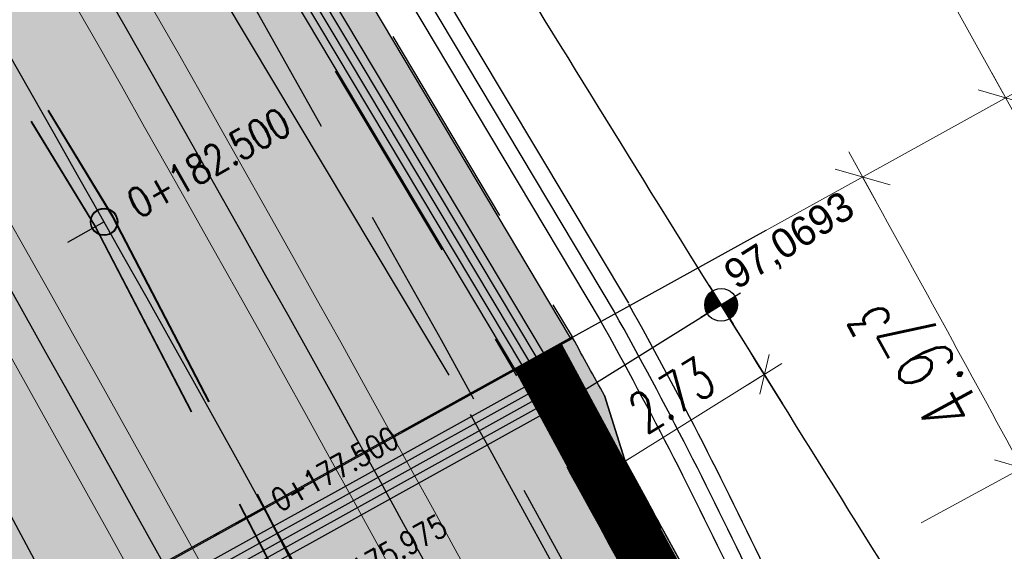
# Model space of a CAD drawing. Header units: metres. Extents: x 3458045 to 3462392, y 5482308 to 5484762.
# Tile 98 of 256: x 3459769.63 to 3459784.65, y 5483562.49 to 5483570.6. Entities that reach past the tile are written whole.
import ezdxf
from ezdxf.enums import TextEntityAlignment as Align

# ---------------------------------------------------------------- set-up
doc = ezdxf.new("R2010")
doc.units = ezdxf.units.M
doc.header["$PDMODE"] = 3
doc.header["$PDSIZE"] = 0.1
for name, pattern in [('AUSGEZOGEN', [2, 1, 1]), ('STRICHPUNKT2', [12.7, 6.35, -3.175, 0, -3.175]), ('VERDECKT2', [4.7625, 3.175, -1.5875])]:
    doc.linetypes.add(name, pattern=pattern)
doc.layers.get('0').update_dxf_attribs({"linetype": 'CONTINUOUS'})
doc.layers.get('DEFPOINTS').update_dxf_attribs({"linetype": 'CONTINUOUS'})
for name, color, linetype in [('SP_ACHSE_8901', 7, 'CONTINUOUS'), ('SP_ACHSE_8911', 7, 'CONTINUOUS'), ('SP_AXIS', 7, 'CONTINUOUS'), ('SP_BAUGRUBE-VERBAU', 210, 'AUSGEZOGEN'), ('SP_Blockfugen', 2, 'STRICHPUNKT2'), ('SP_Entwässerung', 170, 'VERDECKT2'), ('SP_SOLID_Trogsohle_L7+8', 253, 'CONTINUOUS'), ('SP_SOLID_Tunnelsohle_L7+8', 254, 'CONTINUOUS'), ('SP_StadtbahnFluchtweg', 1, 'CONTINUOUS'), ('SP_TrogTunnel-Bautoleranz', 160, 'VERDECKT2'), ('SP_Trogwand_L7+8', 2, 'CONTINUOUS'), ('SP_Tunnelwand-POLYGONAL', 80, 'VERDECKT2'), ('SP_Tunnelwand_L7+8', 2, 'VERDECKT2'), ('SP_Vb_Planung', 10, 'CONTINUOUS'), ('SP_VERM', 1, 'CONTINUOUS'), ('SP_VERM-VA-B44', 150, 'CONTINUOUS'), ('T__AXIS', 3, 'CONTINUOUS')]:
    doc.layers.add(name, color=color, linetype=linetype)
doc.layers.add('SP_HILF', color=6, linetype='CONTINUOUS', plot=False)
doc.styles.add('K_ISOCP', font='k_isocp.shx')
doc.styles.add('SIMPLEX8', font='simplexd.shx', dxfattribs={"width": 0.8})
doc.styles.add('SP_F', font='romans.shx', dxfattribs={"width": 0.7, "bigfont": 'sp_f.shx'})
doc.linetypes.add('EISENBAHN', pattern='A,0.15,[130,ltypeshp.shx,S=0.25,R=0,X=0,Y=0],0.15', length=0.3)
doc.linetypes.add('ZICKZACK', pattern='A,0.00254,-5.08,[131,ltypeshp.shx,S=5.08,R=0,X=-5.08,Y=0],-10.16,[131,ltypeshp.shx,S=5.08,R=180,X=5.08,Y=0],-5.08', length=20.32254)
doc.dimstyles.new('SOFI25$0', dxfattribs={"dimtxt": 2.5, "dimasz": 0.25, "dimexe": 0.9, "dimexo": 0.625, "dimgap": 0.675, "dimtad": 1, "dimdec": 3, "dimrnd": 0.001, "dimzin": 1, "dimdsep": 46, "dimtxsty": 'SP_F', "dimblk1": 'SOF_BEMSTR1', "dimblk2": 'SOF_BEMSTR2', "dimsah": 1, "dimcen": 2.5, "dimse1": 1, "dimse2": 1, "dimclrd": 1, "dimclre": 1, "dimclrt": 1, "dimaunit": 2, "dimadec": 3, "dimazin": 0, "dimtfac": 1, "dimtdec": 3, "dimtmove": 0, "dimatfit": 3, "dimfxl": 1, "dimtolj": 1, "dimtzin": 0, "dimlwd": 0, "dimlwe": 0, "dimarcsym": 0})

# ---------------------------------------------------------------- blocks, each defined once
blk = doc.blocks.new('kmr_i')
at = {"color": 1, "linetype": 'Continuous'}
blk.add_line((0, 0), (0, 1.416438), dxfattribs=at)
at = {"color": 1, "linetype": 'Continuous', "style": 'SIMPLEX8', "width": 0.8}
blk.add_attdef('STATION', text='', height=1, rotation=270.0000584, dxfattribs=at).set_placement((0, -0.50985), align=Align.MIDDLE_LEFT)
blk = doc.blocks.new('SOF_BEMSTR2')
at = {"color": 0, "linetype": 'ByBlock', "lineweight": -2}
for p, q in [((0, -20), (0, 8.5)), ((3.535, 3.535), (-3.535, -3.535)), ((-5, 0), (5, 0))]:
    blk.add_line(p, q, dxfattribs=at)
blk = doc.blocks.new('SOF_BEMSTR1')
at = {"color": 0, "linetype": 'ByBlock', "lineweight": -2}
for p, q in [((0, 20), (0, -8.5)), ((3.535, 3.535), (-3.535, -3.535)), ((-5, 0), (5, 0))]:
    blk.add_line(p, q, dxfattribs=at)
blk = doc.blocks.new('*D104')
at = {"layer": 'DEFPOINTS', "color": 0, "linetype": 'AUSGEZOGEN', "transparency": 16777216}
for p in [(3459780.248, 5483566.38), (3459780.991, 5483565.19), (3459777.932, 5483564.935)]:
    blk.add_point(p, dxfattribs=at)
at = {"layer": 'SP_VERM-VA-B44', "color": 1, "linetype": 'AUSGEZOGEN', "lineweight": 0, "transparency": 16777216}
blk.add_line((3459778.727, 5483563.778), (3459780.938, 5483565.157), dxfattribs=at)
at = {"layer": 'SP_VERM-VA-B44', "color": 1, "linetype": 'AUSGEZOGEN', "lineweight": 0, "transparency": 16777216, "xscale": 0.0625, "yscale": 0.0625, "zscale": 0.0625}
for name, p, rotation in [('SOF_BEMSTR1', (3459780.991, 5483565.19), 31.96214272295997), ('SOF_BEMSTR2', (3459778.674, 5483563.745), 211.96214272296)]:
    blk.add_blockref(name, p, dxfattribs=dict(at, rotation=rotation))
at = {"layer": 'SP_VERM-VA-B44', "color": 1, "linetype": 'AUSGEZOGEN', "transparency": 16777216, "insert": (3459779.578, 5483564.876), "char_height": 0.625, "attachment_point": 5, "rotation": 31.9621, "style": 'SP_F'}
blk.add_mtext('\\A1;\\A1;2.73{\\H.7x;\\S^ ;}', dxfattribs=at)
blk = doc.blocks.new('SOFI-HK', base_point=(0, 0.000969))
at = {"color": 0, "linetype": 'Continuous'}
for p, q in [((0, 0.139982), (0, -0.138069)), ((-0.145258, 0.000969), (0.139135, 0.000969))]:
    blk.add_line(p, q, dxfattribs=at)
at = {"color": 0, "linetype": 'Continuous', "const_width": 0.1}
for points in [[(0, 0.050969, 0.414214), (-0.05, 0.000969)], [(0.05, 0.000969, -0.414214), (0, -0.049031)]]:
    blk.add_lwpolyline(points, format="xyb", dxfattribs=at)
at = {"color": 0, "linetype": 'Continuous'}
blk.add_circle((0, 0.000969), 0.1, dxfattribs=at)

msp = doc.modelspace()

# ---------------------------------------------------------------- hatches: boundary and pattern name
at = {"layer": 'SP_SOLID_Trogsohle_L7+8'}
h = msp.add_hatch(color=256, dxfattribs=at)
h.dxf.hatch_style = 1
edge = h.paths.add_edge_path()
edge.add_line((3459702.4491, 5483672.5808), (3459694.7598, 5483665.8028))
edge.add_arc((3459249.8293, 5483273.6017), 593.1145, 29.9488058, 41.395802, ccw=False)
edge.add_line((3459763.7463, 5483569.6999), (3459768.6709, 5483560.5694))
edge.add_line((3459768.6709, 5483560.5694), (3459778.0346, 5483565.7481))
edge.add_line((3459778.0346, 5483565.7481), (3459772.6293, 5483574.8142))
edge.add_arc((3459249.8466, 5483273.6149), 603.343, 29.9482368, 41.3959476)
at = {"layer": 'SP_SOLID_Tunnelsohle_L7+8'}
h = msp.add_hatch(color=256, dxfattribs=at)
h.dxf.hatch_style = 1
edge = h.paths.add_edge_path()
edge.add_arc((3458857.4544, 5483747.0655), 967.062, 344.1575234, 344.3872259)
edge.add_arc((3459473.9441, 5483574.7903), 326.954, 344.387226, 345.076333)
edge.add_arc((3459597.6475, 5483541.8207), 198.9324, 345.076333, 346.224846)
edge.add_arc((3459650.9358, 5483528.7563), 144.066, 346.224846, 347.832764)
edge.add_arc((3459680.7324, 5483522.3319), 113.5846, 347.832764, 349.90022)
edge.add_arc((3459699.8308, 5483518.93), 94.1856, 349.90022, 352.417547)
edge.add_arc((3459713.0579, 5483517.1693), 80.8418, 352.417547, 355.414439)
edge.add_arc((3459719.6894, 5483516.5932), 74.1855, 355.448462, 356.346692)
edge.add_arc((3459720.9584, 5483516.5061), 72.9136, 356.351432, 375.12014)
edge.add_arc((3459716.6802, 5483515.3015), 77.3579, 15.154925, 18.396868)
edge.add_arc((3459706.2115, 5483511.8197), 88.3904, 18.396868, 21.208821)
edge.add_arc((3459692.0649, 5483506.3301), 103.5648, 21.208821, 23.581379)
edge.add_arc((3459671.7932, 5483497.4815), 125.6835, 23.581379, 25.512141)
edge.add_arc((3459639.9853, 5483482.3016), 160.928, 25.512141, 27.001116)
edge.add_arc((3459718.8773, 5483524.65), 71.4345, 25.465137, 28.775179)
edge.add_arc((3459376.7002, 5483342.4929), 459.0716, 28.144677, 28.653199)
edge.add_arc((3459249.8469, 5483273.6151), 603.4176, 28.6167245, 28.7545471)
edge.add_line((3459778.8562, 5483563.8942), (3459778.5506, 5483564.8679))
edge.add_arc((3459246.486, 5483271.2535), 607.7024, 28.8916589, 28.9859415)
edge.add_line((3459778.0667, 5483565.7431), (3459768.6807, 5483560.5519))
edge.add_arc((3460160.896, 5483776.6646), 447.8142, 208.854995, 208.982431)
edge.add_line((3459769.1624, 5483559.6801), (3459769.8148, 5483558.9069))
edge.add_arc((3459249.8406, 5483273.6102), 593.0999, 28.6168449, 28.7524621, ccw=False)
edge.add_arc((3459440.8442, 5483377.5455), 375.6491, 28.04865, 28.653818, ccw=False)
edge.add_arc((3459582.0854, 5483452.7987), 215.6113, 27.001109, 28.04865, ccw=False)
edge.add_arc((3459639.9853, 5483482.3016), 150.628, 25.512141, 27.001109, ccw=False)
edge.add_arc((3459671.7932, 5483497.4815), 115.3835, 23.581379, 25.512141, ccw=False)
edge.add_arc((3459692.0649, 5483506.3301), 93.2648, 21.20882, 23.581379, ccw=False)
edge.add_arc((3459706.2115, 5483511.8197), 78.0904, 18.3967, 21.20882, ccw=False)
edge.add_arc((3459716.6813, 5483515.3019), 67.0567, 15.1549, 18.3967, ccw=False)
edge.add_arc((3459720.9787, 5483516.5082), 62.5934, -3.878778, 15.117461, ccw=False)
edge.add_arc((3459719.7195, 5483516.591), 63.8553, 355.448275, 356.123471, ccw=False)
edge.add_arc((3459713.1809, 5483517.1562), 70.4182, 352.431338, 355.41208, ccw=False)
edge.add_arc((3459699.8288, 5483518.9303), 83.8876, 349.900073, 352.431338, ccw=False)
edge.add_arc((3459680.7324, 5483522.3319), 103.2847, 347.832763, 349.900073, ccw=False)
edge.add_arc((3459650.9358, 5483528.7563), 133.766, 346.224846, 347.832763, ccw=False)
edge.add_arc((3459597.6475, 5483541.8207), 188.6324, 345.076333, 346.224846, ccw=False)
edge.add_arc((3459473.9441, 5483574.7903), 316.654, 344.387226, 345.076333, ccw=False)
edge.add_arc((3458857.4544, 5483747.0655), 956.762, 344.1575234, 344.3872258, ccw=False)
edge.add_line((3459777.8746, 5483485.8757), (3459768.1652, 5483451.5731))
edge.add_arc((3460235.8213, 5483318.7283), 486.1584, 164.142005, 164.465842)
edge.add_arc((3459925.9207, 5483404.8704), 164.5082, 164.465842, 165.436874)
edge.add_arc((3459863.548, 5483421.0744), 100.065, 165.436874, 167.055656)
edge.add_arc((3459836.6312, 5483427.2611), 72.4464, 167.055656, 169.321948)
edge.add_arc((3459825.5145, 5483429.4052), 61.1249, 169.36621, 170.436557)
edge.add_arc((3459822.8296, 5483429.8673), 58.4005, 170.446005, 171.374328)
edge.add_arc((3459822.827, 5483429.8675), 58.3979, 171.374105, 181.27373)
edge.add_line((3459764.4435, 5483428.5694), (3459763.7283, 5483428.5535))
edge.add_line((3459763.7283, 5483428.5535), (3459765.1423, 5483424.2417))
edge.add_line((3459765.1423, 5483424.2417), (3459773.0292, 5483411.4442))
edge.add_line((3459773.0292, 5483411.4442), (3459778.948, 5483417.0189))
edge.add_line((3459778.948, 5483417.0189), (3459775.6909, 5483420.4769))
edge.add_arc((3459821.7364, 5483429.9486), 47.0096, 170.06678, 191.62372, ccw=False)
edge.add_arc((3459825.0894, 5483429.4811), 50.3931, 169.37086, 170.20087, ccw=False)
edge.add_arc((3459836.6312, 5483427.2611), 62.1464, 167.055656, 169.321948, ccw=False)
edge.add_arc((3459863.548, 5483421.0744), 89.765, 165.436867, 167.055656, ccw=False)
edge.add_arc((3459925.9216, 5483404.8701), 154.2091, 164.465124, 165.436867, ccw=False)
edge.add_arc((3460237.4715, 5483318.2654), 477.5722, 164.141522, 164.465124, ccw=False)
edge.add_line((3459778.0759, 5483448.7679), (3459787.7833, 5483483.0639))

# ---------------------------------------------------------------- linework, layer by layer
at = {"layer": 'SP_ACHSE_8901'}
msp.add_lwpolyline([(3459663.5917, 5483703.287, -0.0763528), (3459773.4733, 5483559.3038, -0.0026415), (3459775.3741, 5483555.7812, -0.0045692), (3459777.2239, 5483552.2315, -0.0064969), (3459778.9947, 5483548.6418, -0.0084247), (3459780.6575, 5483545.0009, -0.0103526), (3459782.1824, 5483541.3003, -0.0122805), (3459783.5383, 5483537.5346, -0.0141346), (3459784.6877, 5483533.7213, -0.0820775), (3459786.8382, 5483512.3056, -0.0039193), (3459786.7627, 5483511.2537, -0.0130302), (3459786.3551, 5483507.4265, -0.0110254), (3459785.7638, 5483503.6231, -0.0090206), (3459785.0205, 5483499.8464, -0.007016), (3459784.1565, 5483496.0954, -0.0050114), (3459783.2025, 5483492.3662, -0.0030068), (3459782.1889, 5483488.6527, -0.0010023), (3459781.1454, 5483484.9475), (3459771.4367, 5483450.6471, 0.0014127)], format="xyb", dxfattribs=at)
at = {"layer": 'SP_ACHSE_8911'}
msp.add_lwpolyline([(3459779.9669, 5483401.3496, -0.1898543), (3459772.019, 5483438.2528, -0.0048267), (3459772.1981, 5483439.2782, -0.0102194), (3459772.7329, 5483441.8661, -0.0072994), (3459773.3582, 5483444.4337, -0.0043796), (3459774.0432, 5483446.9861, -0.0014599), (3459774.758, 5483449.5304), (3459784.8281, 5483485.1076, 0.0010135), (3459785.8599, 5483488.7717, 0.0030406), (3459786.8619, 5483492.4439, 0.0050678), (3459787.8042, 5483496.1319, 0.0070949), (3459788.6565, 5483499.8416, 0.0091222), (3459789.3881, 5483503.5769, 0.0111495), (3459789.9676, 5483507.3387, 0.0096243), (3459790.2818, 5483510.1571, 0.0966281), (3459787.5873, 5483536.6729, 0.005752), (3459787.0914, 5483538.2453, 0.0123927), (3459785.7657, 5483541.9647, 0.0104385), (3459784.2716, 5483545.6199, 0.0084844), (3459782.6402, 5483549.216, 0.0065303), (3459780.9016, 5483552.7616, 0.0045764), (3459779.0846, 5483556.2677, 0.0026224), (3459777.2173, 5483559.7474, 0.0769413), (3459666.0197, 5483705.8087)], format="xyb", dxfattribs=at)
at = {"layer": 'SP_AXIS'}
for points in [[(3459779.9669, 5483401.3496, -0.1898543), (3459772.019, 5483438.2528, -0.0048267), (3459772.1981, 5483439.2782, -0.0102194), (3459772.7329, 5483441.8661, -0.0072994), (3459773.3582, 5483444.4337, -0.0043796), (3459774.0432, 5483446.9861, -0.0014599), (3459774.758, 5483449.5304), (3459784.8281, 5483485.1076, 0.0010135), (3459785.8599, 5483488.7717, 0.0030406), (3459786.8619, 5483492.4439, 0.0050678), (3459787.8042, 5483496.1319, 0.0070949), (3459788.6565, 5483499.8416, 0.0091222), (3459789.3881, 5483503.5769, 0.0111495), (3459789.9676, 5483507.3387, 0.0096243), (3459790.2818, 5483510.1571, 0.0966281), (3459787.5873, 5483536.6729, 0.005752), (3459787.0914, 5483538.2453, 0.0123927), (3459785.7657, 5483541.9647, 0.0104385), (3459784.2716, 5483545.6199, 0.0084844), (3459782.6402, 5483549.216, 0.0065303), (3459780.9016, 5483552.7616, 0.0045764), (3459779.0846, 5483556.2677, 0.0026224), (3459777.2173, 5483559.7474, 0.0769413), (3459666.0197, 5483705.8087)], [(3459663.5917, 5483703.287, -0.0763528), (3459773.4733, 5483559.3038, -0.0026415), (3459775.3741, 5483555.7812, -0.0045692), (3459777.2239, 5483552.2315, -0.0064969), (3459778.9947, 5483548.6418, -0.0084247), (3459780.6575, 5483545.0009, -0.0103526), (3459782.1824, 5483541.3003, -0.0122805), (3459783.5383, 5483537.5346, -0.0141346), (3459784.6877, 5483533.7213, -0.0820775), (3459786.8382, 5483512.3056, -0.0039193), (3459786.7627, 5483511.2537, -0.0130302), (3459786.3551, 5483507.4265, -0.0110254), (3459785.7638, 5483503.6231, -0.0090206), (3459785.0205, 5483499.8464, -0.007016), (3459784.1565, 5483496.0954, -0.0050114), (3459783.2025, 5483492.3662, -0.0030068), (3459782.1889, 5483488.6527, -0.0010023), (3459781.1454, 5483484.9475), (3459771.4367, 5483450.6471, 0.0014127)], [(3459960.261, 5483335.525), (3459897.6578, 5483409.3092, -0.0002745), (3459888.5671, 5483420.0314, -0.0008234), (3459879.5, 5483430.7736, -0.0013723), (3459870.4801, 5483441.5555, -0.0019212), (3459861.5315, 5483452.3965, -0.0024701), (3459852.6785, 5483463.3157, -0.003019), (3459843.9458, 5483474.3314, -0.0035679), (3459835.3591, 5483485.4612, -0.0004406), (3459834.3927, 5483486.7352, -0.0126207), (3459807.8943, 5483523.6332, -0.0004406), (3459806.9957, 5483524.956, -0.0035679), (3459799.1926, 5483536.6485, -0.003019), (3459791.5441, 5483548.4428, -0.0024701), (3459784.0256, 5483560.3204, -0.0019212), (3459776.6117, 5483572.2636, -0.0013723), (3459769.2766, 5483584.2553, -0.0008234), (3459761.9942, 5483596.2792, -0.0002745)]]:
    msp.add_lwpolyline(points, format="xyb", dxfattribs=at)
at = {"layer": 'SP_BAUGRUBE-VERBAU'}
for p, q in [((3459773.7381, 5483574.942), (3459778.9153, 5483566.2731)), ((3459773.3088, 5483574.6857), (3459778.486, 5483566.0168))]:
    msp.add_line(p, q, dxfattribs=at)
at = {"layer": 'SP_BAUGRUBE-VERBAU', "linetype": 'ZICKZACK', "ltscale": 0.2}
msp.add_line((3459773.5235, 5483574.8139), (3459778.7007, 5483566.1449), dxfattribs=at)
at = {"layer": 'SP_BAUGRUBE-VERBAU'}
for points in [[(3459794.9929, 5483515.7122, 0.076316), (3459791.8226, 5483537.9549, 0.005752), (3459791.2958, 5483539.6248, 0.0123927), (3459789.8958, 5483543.5531, 0.0104385), (3459788.3318, 5483547.3793, 0.0084844), (3459786.6383, 5483551.1122, 0.0065303), (3459784.8488, 5483554.7616, 0.0045807), (3459782.9927, 5483558.343, -0.013222), (3459781.1114, 5483561.9897, 0.0174298), (3459778.9228, 5483566.2602, 0.0174298)], [(3459794.4971, 5483516.5735, 0.0733897), (3459791.344, 5483537.81, 0.005752), (3459790.8207, 5483539.469, 0.0123927), (3459789.4291, 5483543.3736, 0.0104385), (3459787.873, 5483547.1805, 0.0084844), (3459786.1866, 5483550.8979, 0.0065303), (3459784.4028, 5483554.5356, 0.0045764), (3459782.5527, 5483558.1055, -0.0132185), (3459780.66, 5483561.7748, 0.0174399), (3459778.486, 5483566.0168, 0.0011854)]]:
    msp.add_lwpolyline(points, format="xyb", dxfattribs=at)
at = {"layer": 'SP_BAUGRUBE-VERBAU', "linetype": 'ZICKZACK', "ltscale": 0.2}
msp.add_lwpolyline([(3459794.7443, 5483515.8551, 0.0758382), (3459791.5833, 5483537.8824, 0.005752), (3459791.0583, 5483539.5469, 0.0123927), (3459789.6624, 5483543.4634, 0.0104385), (3459788.1024, 5483547.2799, 0.0084844), (3459786.4125, 5483551.0051, 0.0065303), (3459784.6258, 5483554.6486, 0.0045785), (3459782.7727, 5483558.2243, -0.0132202), (3459780.8857, 5483561.8822, 0.0174348), (3459778.7044, 5483566.1385, 0.0174348)], format="xyb", dxfattribs=at)
at = {"layer": 'SP_Blockfugen'}
msp.add_line((3459781.0137, 5483567.3844), (3459765.7003, 5483558.915), dxfattribs=at)
at = {"layer": 'SP_Entwässerung'}
for p, q in [((3459750.2445, 5483601.7552), (3459771.0503, 5483567.589)), ((3459750.2512, 5483601.7596), (3459771.0573, 5483567.5929)), ((3459749.9868, 5483601.5862), (3459770.7818, 5483567.4377)), ((3459749.9935, 5483601.5906), (3459770.7888, 5483567.4416)), ((3459771.0503, 5483567.589), (3459784.9047, 5483540.9232)), ((3459771.0573, 5483567.5929), (3459784.9125, 5483540.9257)), ((3459770.7818, 5483567.4377), (3459784.6074, 5483540.8275)), ((3459770.7888, 5483567.4416), (3459784.6151, 5483540.83))]:
    msp.add_line(p, q, dxfattribs=at)
at = {"layer": 'SP_Entwässerung', "linetype": 'Continuous'}
for radius in [0.208, 0.2]:
    msp.add_circle((3459770.9195, 5483567.5153), radius, dxfattribs=at)
at = {"layer": 'SP_HILF'}
msp.add_lwpolyline([(3459702.4491, 5483672.5808), (3459694.7598, 5483665.8028, -0.0499885), (3459763.7463, 5483569.6999), (3459768.6709, 5483560.5694), (3459778.0346, 5483565.7481), (3459772.6293, 5483574.8142, 0.0499916)], format="xyb", close=True, dxfattribs=at)
msp.add_lwpolyline([(3459793.7242, 5483511.8662, 0.0820775), (3459791.3478, 5483535.5252, 0.0141466), (3459790.0846, 5483539.7154, 0.0122701), (3459788.6151, 5483543.7965, 0.0103526), (3459786.9813, 5483547.7613, 0.0084247), (3459785.2219, 5483551.6136, 0.006497), (3459783.3718, 5483555.3642, 0.0144438), (3459781.4908, 5483559.0368, 0.0022188), (3459779.553, 5483562.6209, 0.0006014), (3459778.8562, 5483563.8942), (3459778.5506, 5483564.8679, 0.0004114), (3459778.0667, 5483565.7431), (3459768.6807, 5483560.5519, 0.000556), (3459769.1624, 5483559.6801), (3459769.8148, 5483558.9069, -0.0005917), (3459770.4887, 5483557.6754, -0.0026405), (3459772.3728, 5483554.1836, -0.0045708), (3459774.1945, 5483550.6879, -0.0064969), (3459775.9262, 5483547.1774, -0.0084247), (3459777.5414, 5483543.6408, -0.0103526), (3459779.0127, 5483540.0703, -0.0122708), (3459780.311, 5483536.4646, -0.014146), (3459781.406, 5483532.8325, -0.0830771), (3459783.4287, 5483512.274, -0.0029461)], format="xyb", dxfattribs=at)
at = {"layer": 'SP_StadtbahnFluchtweg'}
for p, q in [((3459770.9869, 5483573.8587), (3459776.1797, 5483565.1757)), ((3459765.3997, 5483570.6368), (3459770.136, 5483561.8453))]:
    msp.add_line(p, q, dxfattribs=at)
at = {"layer": 'SP_StadtbahnFluchtweg', "linetype": 'VERDECKT2'}
msp.add_lwpolyline([(3459776.1649, 5483565.2015, -0.0016155), (3459778.0381, 5483561.7943, -0.0026415), (3459779.9634, 5483558.2263, -0.0045692), (3459781.8571, 5483554.5923, -0.0064969), (3459783.6876, 5483550.8815, -0.0084247), (3459785.4233, 5483547.0812, -0.0103526), (3459787.0302, 5483543.1815, -0.0122805), (3459788.4726, 5483539.1755, -0.0141346), (3459789.7069, 5483535.0808, -0.0820775), (3459792.0276, 5483511.9744, -0.0039193), (3459791.9463, 5483510.841, -0.0130302), (3459791.5097, 5483506.741, -0.0110254), (3459790.8832, 5483502.7112, -0.0090206), (3459790.1037, 5483498.7504, -0.007016), (3459789.207, 5483494.8572, -0.0050114), (3459788.2271, 5483491.027, -0.0030068), (3459787.197, 5483487.2532, -0.0010023), (3459786.1479, 5483483.5279), (3459776.4401, 5483449.2308, 0.0014127)], format="xyb", dxfattribs=at)
at = {"layer": 'SP_TrogTunnel-Bautoleranz'}
msp.add_line((3459771.9995, 5483573.9037), (3459777.1649, 5483565.2547), dxfattribs=at)
msp.add_lwpolyline([(3459776.3855, 5483414.6053, -0.1208338), (3459774.5845, 5483437.8306, -0.0048267), (3459774.7549, 5483438.8062, -0.0102194), (3459775.2678, 5483441.2879, -0.0072994), (3459775.8751, 5483443.7818, -0.0043796), (3459776.5483, 5483446.2902, -0.0014599), (3459777.259, 5483448.8198), (3459787.3299, 5483484.3995, 0.0010135), (3459788.364, 5483488.072, 0.0030406), (3459789.3743, 5483491.7747, 0.0050678), (3459790.3297, 5483495.5138, 0.0070949), (3459791.1985, 5483499.2954, 0.0091222), (3459791.9483, 5483503.1238, 0.0111495), (3459792.5455, 5483507.0002, 0.0096243), (3459792.8708, 5483509.9188, 0.0966281), (3459790.0758, 5483537.4262, 0.005752), (3459789.5618, 5483539.0559, 0.0123927), (3459788.1924, 5483542.898, 0.0104385), (3459786.6572, 5483546.6537, 0.0084844), (3459784.9894, 5483550.3301, 0.0065303), (3459783.2208, 5483553.9367, 0.0045764), (3459781.3819, 5483557.4851, 0.0026224), (3459779.5017, 5483560.9888, 0.0020183), (3459777.1644, 5483565.2555)], format="xyb", dxfattribs=at)
at = {"layer": 'SP_Trogwand_L7+8', "color": 1, "linetype": 'VERDECKT2'}
msp.add_line((3459772.8795, 5483574.4293), (3459778.0567, 5483565.7604), dxfattribs=at)
at = {"layer": 'SP_Trogwand_L7+8'}
for p, q in [((3459772.4503, 5483574.1729), (3459777.6156, 5483565.5239)), ((3459772.021, 5483573.9166), (3459777.1812, 5483565.2761)), ((3459769.6811, 5483560.7568), (3459777.3339, 5483565.0005)), ((3459768.0195, 5483559.2636), (3459778.0128, 5483564.8053))]:
    msp.add_line(p, q, dxfattribs=at)
at = {"layer": 'SP_Trogwand_L7+8', "color": 251}
for p, q in [((3459777.3984, 5483565.4), (3459772.2356, 5483574.0448)), ((3459777.507, 5483565.462), (3459772.343, 5483574.1088)), ((3459777.2898, 5483565.3381), (3459772.1283, 5483573.9807)), ((3459769.5841, 5483560.4171), (3459777.6734, 5483564.9029)), ((3459777.5037, 5483564.9517), (3459769.6328, 5483560.5871)), ((3459777.8431, 5483564.8541), (3459769.5354, 5483560.2472))]:
    msp.add_line(p, q, dxfattribs=at)
at = {"layer": 'SP_Trogwand_L7+8', "color": 1}
for p, q in [((3459777.1812, 5483565.2761), (3459778.0567, 5483565.7604)), ((3459777.6287, 5483565.5008), (3459778.0667, 5483565.7431)), ((3459777.1912, 5483565.2588), (3459777.6287, 5483565.5008))]:
    msp.add_line(p, q, dxfattribs=at)
at = {"layer": 'SP_Trogwand_L7+8'}
msp.add_lwpolyline([(3459778.0128, 5483564.8053, 0.0003294), (3459777.6287, 5483565.5008, 0.0020183)], format="xyb", dxfattribs=at)
at = {"layer": 'SP_Trogwand_L7+8', "color": 251}
for points in [[(3459777.5037, 5483564.9517, 0.0001741), (3459777.3005, 5483565.3193, 0.0003294)], [(3459777.6734, 5483564.9029, 0.0002258), (3459777.4099, 5483565.3798, 0.0020183)], [(3459777.8431, 5483564.8541, 0.0002775), (3459777.5193, 5483565.4403, 0.0003294)]]:
    msp.add_lwpolyline(points, format="xyb", dxfattribs=at)
at = {"layer": 'SP_Tunnelwand-POLYGONAL', "const_width": 0.8}
msp.add_lwpolyline([(3459777.543, 5483565.449), (3459782.3549, 5483556.5488), (3459786.8618, 5483547.2492), (3459790.5441, 5483537.3422)], dxfattribs=at)
at = {"layer": 'SP_Tunnelwand-POLYGONAL'}
for points in [[(3459777.8949, 5483565.6393), (3459782.711, 5483556.7313), (3459787.2301, 5483547.4065), (3459790.919, 5483537.4816)], [(3459777.1912, 5483565.2588), (3459781.9988, 5483556.3664), (3459786.4936, 5483547.0919), (3459790.1691, 5483537.2029)]]:
    msp.add_lwpolyline(points, dxfattribs=at)
at = {"layer": 'SP_Tunnelwand_L7+8'}
msp.add_line((3459778.5506, 5483564.8679), (3459778.8562, 5483563.8942), dxfattribs=at)
for points in [[(3459773.8543, 5483437.9507, -0.0048267), (3459774.0272, 5483438.9405, -0.0102194), (3459774.5464, 5483441.4524, -0.0072994), (3459775.1587, 5483443.9673, -0.0043796), (3459775.8353, 5483446.4883, -0.0014599), (3459776.5472, 5483449.0221), (3459786.6178, 5483484.6011, 0.0010135), (3459787.6513, 5483488.2711, 0.0030406), (3459788.6592, 5483491.9652, 0.0050678), (3459789.6109, 5483495.6897, 0.0070949), (3459790.475, 5483499.4509, 0.0091222), (3459791.2196, 5483503.2528, 0.0111495), (3459791.8118, 5483507.0966, 0.0096243), (3459792.134, 5483509.9866, 0.0966281), (3459789.3676, 5483537.2118, 0.005752), (3459788.8587, 5483538.8251, 0.0123927), (3459787.5017, 5483542.6324, 0.0104385), (3459785.9782, 5483546.3594, 0.0084844), (3459784.3208, 5483550.013, 0.0065303), (3459782.5607, 5483553.6022, 0.0045764), (3459780.7281, 5483557.1386, 0.0026224), (3459778.8515, 5483560.6355, 0.0769413), (3459667.3099, 5483707.1486), (3459482.1353, 5483885.4597, 0.0146052)], [(3459778.0667, 5483565.7431, -0.0004114), (3459778.5506, 5483564.8679, -0.0026415)], [(3459775.7568, 5483416.7607, -0.1092003), (3459774.6091, 5483437.8265, -0.0048267), (3459774.7795, 5483438.8016, -0.0102194), (3459775.2922, 5483441.2823, -0.0072994), (3459775.8993, 5483443.7755, -0.0043796), (3459776.5724, 5483446.2835, -0.0014599), (3459777.2831, 5483448.813), (3459787.3539, 5483484.3927, 0.0010135), (3459788.3881, 5483488.0653, 0.0030406), (3459789.3985, 5483491.7683, 0.0050678), (3459790.354, 5483495.5078, 0.0070949), (3459791.223, 5483499.2902, 0.0091222), (3459791.9729, 5483503.1195, 0.0111495), (3459792.5703, 5483506.997, 0.0096243), (3459792.8957, 5483509.9165, 0.0966281), (3459790.0998, 5483537.4334, 0.005752), (3459789.5855, 5483539.0637, 0.0123927), (3459788.2157, 5483542.907, 0.0104385), (3459786.6802, 5483546.6636, 0.0084844), (3459785.012, 5483550.3409, 0.0065303), (3459783.2431, 5483553.948, 0.0045764), (3459781.404, 5483557.4968, 0.0026224), (3459779.5237, 5483561.0007, 0.0020142), (3459777.1912, 5483565.2588)], [(3459775.6909, 5483420.4769, -0.0902889), (3459775.3985, 5483437.6966, -0.0048267), (3459775.5662, 5483438.6564, -0.0102194), (3459776.0722, 5483441.1044, -0.0072994), (3459776.6737, 5483443.5749, -0.0043796), (3459777.3432, 5483446.0694, -0.0014599), (3459778.0526, 5483448.5944), (3459788.1237, 5483484.1749, 0.0010135), (3459789.1586, 5483487.85, 0.0030406), (3459790.1715, 5483491.5624, 0.0050678), (3459791.131, 5483495.3176, 0.0070949), (3459792.0051, 5483499.1221, 0.0091222), (3459792.7607, 5483502.9801, 0.0111495), (3459793.3635, 5483506.8928, 0.0096243), (3459793.6924, 5483509.8432, 0.0966281), (3459790.8655, 5483537.6652, 0.005752), (3459790.3457, 5483539.3131, 0.0123927), (3459788.9624, 5483543.1942, 0.0104385), (3459787.4142, 5483546.9817, 0.0084844), (3459785.7348, 5483550.6837, 0.0065303), (3459783.9568, 5483554.3096, 0.0045764), (3459782.1109, 5483557.8714, 0.0026224), (3459780.2266, 5483561.3827, 0.0011854), (3459778.8562, 5483563.8942)]]:
    msp.add_lwpolyline(points, format="xyb", dxfattribs=at)
at = {"layer": 'SP_Vb_Planung', "linetype": 'AUSGEZOGEN', "lineweight": 13, "ltscale": 13}
for points in [[(3459780.3831, 5483401.6267, -0.1898543), (3459772.5124, 5483438.1716, -0.0048267), (3459772.6898, 5483439.1874, -0.0102194), (3459773.2204, 5483441.7549, -0.0072994), (3459773.8422, 5483444.3083, -0.0043796), (3459774.525, 5483446.8523, -0.0014599), (3459775.239, 5483449.3937), (3459785.3092, 5483484.9715, 0.0010135), (3459786.3415, 5483488.6371, 0.0030406), (3459787.3451, 5483492.3152, 0.0050678), (3459788.2899, 5483496.013, 0.0070949), (3459789.1454, 5483499.7366, 0.0091222), (3459789.8804, 5483503.4898, 0.0111495), (3459790.4634, 5483507.2736, 0.0096243), (3459790.7797, 5483510.1112, 0.0966281), (3459788.0659, 5483536.8178, 0.005752), (3459787.5665, 5483538.4011, 0.0123927), (3459786.2324, 5483542.1442, 0.0104385), (3459784.7304, 5483545.8187, 0.0084844), (3459783.092, 5483549.4303, 0.0065303), (3459781.3476, 5483552.9876, 0.0045764), (3459779.5264, 5483556.5018, 0.0026224), (3459777.6566, 5483559.9861, 0.0769413), (3459666.3666, 5483706.1689)], [(3459779.5507, 5483401.0725, -0.1898543), (3459771.5256, 5483438.334, -0.0048267), (3459771.7064, 5483439.369, -0.0102194), (3459772.2455, 5483441.9773, -0.0072994), (3459772.8741, 5483444.5591, -0.0043796), (3459773.5614, 5483447.1199, -0.0014599), (3459774.277, 5483449.667), (3459784.347, 5483485.2438, 0.0010135), (3459785.3783, 5483488.9062, 0.0030406), (3459786.3787, 5483492.5726, 0.0050678), (3459787.3185, 5483496.2507, 0.0070949), (3459788.1677, 5483499.9466, 0.0091222), (3459788.8957, 5483503.664, 0.0111495), (3459789.4719, 5483507.4038, 0.0096243), (3459789.7839, 5483510.2029, 0.0966281), (3459787.1088, 5483536.5281, 0.005752), (3459786.6163, 5483538.0894, 0.0123927), (3459785.299, 5483541.7852, 0.0104385), (3459783.8128, 5483545.4211, 0.0084844), (3459782.1884, 5483549.0017, 0.0065303), (3459780.4555, 5483552.5356, 0.0045764), (3459778.6428, 5483556.0336, 0.0026224), (3459776.7779, 5483559.5086, 0.0769413), (3459665.6729, 5483705.4486)], [(3459663.9385, 5483703.6472, -0.0763528), (3459773.9123, 5483559.5433, -0.0026415), (3459775.8154, 5483556.0163, -0.0045692), (3459777.6694, 5483552.4585, -0.0064969), (3459779.4459, 5483548.8571, -0.0084247), (3459781.1157, 5483545.201, -0.0103526), (3459782.6485, 5483541.4812, -0.0122805), (3459784.0127, 5483537.6924, -0.0141346), (3459785.1703, 5483533.852, -0.0820775), (3459787.3372, 5483512.2737, -0.0039193), (3459787.2612, 5483511.214, -0.0130302), (3459786.8507, 5483507.3606, -0.0110254), (3459786.256, 5483503.5354, -0.0090206), (3459785.5093, 5483499.741, -0.007016), (3459784.6421, 5483495.9763, -0.0050114), (3459783.6857, 5483492.2374, -0.0030068), (3459782.6704, 5483488.5182, -0.0010023), (3459781.6264, 5483484.811), (3459771.9178, 5483450.5109, 0.0014127)], [(3459663.2449, 5483702.9268, -0.0763528), (3459773.0344, 5483559.0643, -0.0026415), (3459774.9329, 5483555.546, -0.0045692), (3459776.7784, 5483552.0045, -0.0064969), (3459778.5434, 5483548.4264, -0.0084247), (3459780.1992, 5483544.8009, -0.0103526), (3459781.7163, 5483541.1194, -0.0122805), (3459783.0638, 5483537.3768, -0.0141346), (3459784.2051, 5483533.5906, -0.0820775), (3459786.3392, 5483512.3374, -0.0039193), (3459786.2643, 5483511.2934, -0.0130302), (3459785.8594, 5483507.4924, -0.0110254), (3459785.2715, 5483503.7108, -0.0090206), (3459784.5318, 5483499.9518, -0.007016), (3459783.6709, 5483496.2145, -0.0050114), (3459782.7194, 5483492.495, -0.0030068), (3459781.7073, 5483488.7873, -0.0010023), (3459780.6644, 5483485.084), (3459770.9556, 5483450.7832, 0.0014127)]]:
    msp.add_lwpolyline(points, format="xyb", dxfattribs=at)
at = {"layer": 'SP_Vb_Planung', "linetype": 'EISENBAHN', "lineweight": 13, "ltscale": 13}
for points in [[(3459779.9669, 5483401.3496, -0.1898543), (3459772.019, 5483438.2528, -0.0048267), (3459772.1981, 5483439.2782, -0.0102194), (3459772.7329, 5483441.8661, -0.0072994), (3459773.3582, 5483444.4337, -0.0043796), (3459774.0432, 5483446.9861, -0.0014599), (3459774.758, 5483449.5304), (3459784.8281, 5483485.1076, 0.0010135), (3459785.8599, 5483488.7717, 0.0030406), (3459786.8619, 5483492.4439, 0.0050678), (3459787.8042, 5483496.1319, 0.0070949), (3459788.6565, 5483499.8416, 0.0091222), (3459789.3881, 5483503.5769, 0.0111495), (3459789.9676, 5483507.3387, 0.0096243), (3459790.2818, 5483510.1571, 0.0966281), (3459787.5873, 5483536.6729, 0.005752), (3459787.0914, 5483538.2453, 0.0123927), (3459785.7657, 5483541.9647, 0.0104385), (3459784.2716, 5483545.6199, 0.0084844), (3459782.6402, 5483549.216, 0.0065303), (3459780.9016, 5483552.7616, 0.0045764), (3459779.0846, 5483556.2677, 0.0026224), (3459777.2173, 5483559.7474, 0.0769413), (3459666.0197, 5483705.8087)], [(3459663.5917, 5483703.287, -0.0763528), (3459773.4733, 5483559.3038, -0.0026415), (3459775.3741, 5483555.7812, -0.0045692), (3459777.2239, 5483552.2315, -0.0064969), (3459778.9947, 5483548.6418, -0.0084247), (3459780.6575, 5483545.0009, -0.0103526), (3459782.1824, 5483541.3003, -0.0122805), (3459783.5383, 5483537.5346, -0.0141346), (3459784.6877, 5483533.7213, -0.0820775), (3459786.8382, 5483512.3056, -0.0039193), (3459786.7627, 5483511.2537, -0.0130302), (3459786.3551, 5483507.4265, -0.0110254), (3459785.7638, 5483503.6231, -0.0090206), (3459785.0205, 5483499.8464, -0.007016), (3459784.1565, 5483496.0954, -0.0050114), (3459783.2025, 5483492.3662, -0.0030068), (3459782.1889, 5483488.6527, -0.0010023), (3459781.1454, 5483484.9475), (3459771.4367, 5483450.6471, 0.0014127)]]:
    msp.add_lwpolyline(points, format="xyb", dxfattribs=at)
at = {"layer": 'SP_VERM', "color": 1, "linetype": 'AUSGEZOGEN', "lineweight": 0}
msp.add_lwpolyline([(3459787.3745, 5483559.1582, 0.0013761), (3459786.8054, 5483560.2398, 0.0026179), (3459784.9136, 5483563.7671, 0.0020754), (3459782.4865, 5483568.1989)], format="xyb", dxfattribs=at)
msp.add_arc((3459249.8403, 5483273.6114), 611.1769, 28.9536081, 29.8949255, dxfattribs=at)
at = {"layer": 'SP_VERM-VA-B44', "linetype": 'VERDECKT2'}
msp.add_line((3459778.0128, 5483564.8053), (3459780.329, 5483566.2505), dxfattribs=at)
at = {"layer": 'T__AXIS'}
msp.add_lwpolyline([(3459778.5101, 5483400.3795, -0.1903342), (3459770.3083, 5483438.634, -0.0047478), (3459770.4922, 5483439.6766, -0.01005), (3459771.0392, 5483442.3074, -0.0071784), (3459771.6766, 5483444.918, -0.004307), (3459772.3738, 5483447.5133, -0.0014357), (3459773.1007, 5483450.1004), (3459783.1886, 5483485.7402, 0.0010265), (3459784.2072, 5483489.3579, 0.0030796), (3459785.1961, 5483492.9837, 0.0051327), (3459786.1253, 5483496.6253, 0.0071859), (3459786.9645, 5483500.2887, 0.0092391), (3459787.6829, 5483503.9775, 0.0112924), (3459788.2492, 5483507.6926, 0.0097473), (3459788.5535, 5483510.4758, 0.0955136), (3459785.9526, 5483536.0318, 0.0058171), (3459785.4666, 5483537.583, 0.0125278), (3459784.1652, 5483541.2521, 0.0105457), (3459782.6959, 5483544.8573, 0.0085637), (3459781.0898, 5483548.4038, 0.0065817), (3459779.3771, 5483551.9001, 0.0045998), (3459777.5866, 5483555.3573, 0.0026179), (3459775.7464, 5483558.7883, 0.0770008), (3459664.8059, 5483704.5483)], format="xyb", dxfattribs=at)

# ---------------------------------------------------------------- block references
at = {"layer": 'SP_AXIS', "xscale": 0.4500000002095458, "yscale": 0.4500000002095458, "zscale": 0.4500000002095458, "rotation": 119.4242667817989}
msp.add_blockref('kmr_i', (3459770.9195, 5483567.5153), dxfattribs=at).add_auto_attribs({'STATION': ' 0+182.500'})
at = {"layer": 'SP_VERM', "color": 1, "linetype": 'AUSGEZOGEN', "lineweight": 0}
for name, p, xscale, yscale, zscale, rotation in [('SOF_BEMSTR1', (3459784.6698, 5483569.4064), 0.08750000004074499, 0.08750000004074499, 0.08750000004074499, 118.9413038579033), ('SOF_BEMSTR2', (3459784.6698, 5483569.4064), 0.087500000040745, 0.087500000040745, 0.087500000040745, 298.9495066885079), ('SOF_BEMSTR1', (3459782.4875, 5483568.1996), 0.08750000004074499, 0.08750000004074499, 0.08750000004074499, 118.9413038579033), ('SOF_BEMSTR2', (3459784.9178, 5483563.7598), 0.087500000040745, 0.087500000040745, 0.087500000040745, 298.4732310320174)]:
    msp.add_blockref(name, p, dxfattribs=dict(at, xscale=xscale, yscale=yscale, zscale=zscale, rotation=rotation))
at = {"layer": 'SP_VERM-VA-B44', "linetype": 'AUSGEZOGEN', "xscale": 2.500000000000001, "yscale": 2.500000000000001, "zscale": 2.500000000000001, "rotation": 31.72877703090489}
msp.add_blockref('SOFI-HK', (3459780.329, 5483566.2505), dxfattribs=at)
at = {"layer": 'T__AXIS', "xscale": 0.3500000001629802, "yscale": 0.3500000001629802, "zscale": 0.3500000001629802, "rotation": 118.9454052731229}
msp.add_blockref('kmr_i', (3459773.3577, 5483563.15), dxfattribs=at).add_auto_attribs({'STATION': '0+177.500'})
at = {"layer": 'T__AXIS', "color": 2, "xscale": 0.3500000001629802, "yscale": 0.3500000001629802, "zscale": 0.3500000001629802, "rotation": 118.7993525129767}
msp.add_blockref('kmr_i', (3459774.094, 5483561.8146), dxfattribs=at).add_auto_attribs({'STATION': '0+175.975'})

# ---------------------------------------------------------------- texts
at = {"layer": 'SP_VERM', "color": 2, "linetype": 'AUSGEZOGEN', "insert": (3459783.2774, 5483565.3218), "char_height": 0.875, "attachment_point": 5, "rotation": 118.70727, "style": 'SP_F'}
msp.add_mtext('\\A1;\\A1;4.97{\\H.7x;\\S3^ ;}', dxfattribs=at)
at = {"layer": 'SP_VERM-VA-B44', "linetype": 'AUSGEZOGEN', "style": 'K_ISOCP'}
msp.add_text('97,0693', height=0.45, rotation=32.24086, dxfattribs=at).set_placement((3459780.5638, 5483566.4709))

# ---------------------------------------------------------------- dimensions: what is measured, and where the dimension line sits
at = {"layer": 'SP_VERM-VA-B44', "linetype": 'AUSGEZOGEN'}
dim = msp.add_linear_dim(base=(3459780.9907, 5483565.19), p1=(3459777.9321, 5483564.9346), p2=(3459780.2484, 5483566.3798), angle=31.96214, text='\\A1;2.73{\\H.7x;\\S^ ;}', dimstyle='SOFI25$0', override={"dimblk1": 'SOF_BEMSTR2', "dimblk2": 'SOF_BEMSTR1'}, dxfattribs=at)
dim.commit()
dim.dimension.update_dxf_attribs({"geometry": '*D104', "text_midpoint": (3459779.5778, 5483564.8757)})

doc.saveas('drawing.dxf')
